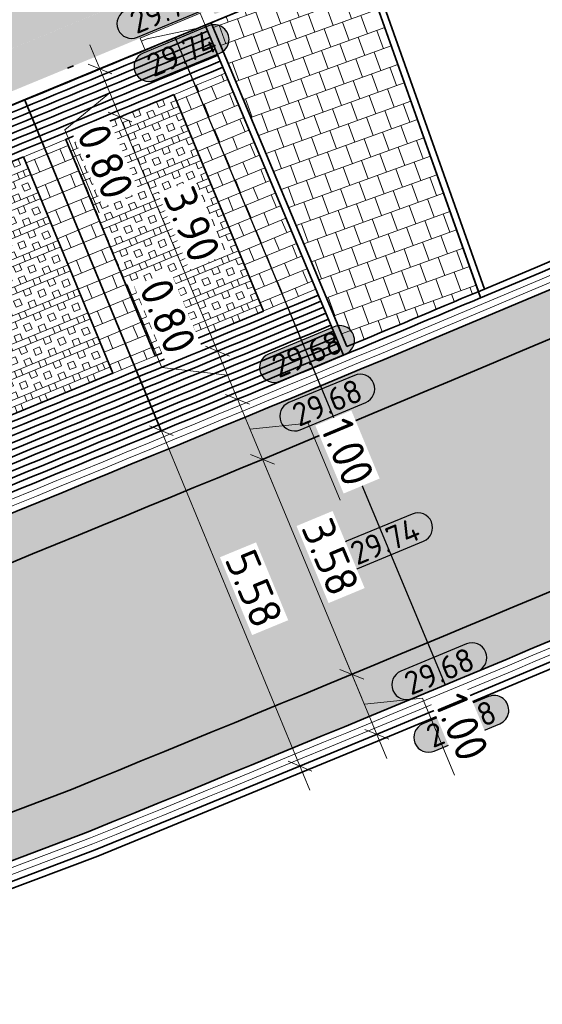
# Model space of a CAD drawing. Header units: metres. Extents: x 199937 to 201628, y 374508 to 375260.
# Tile 41 of 183: x 201233.56 to 201241.59, y 374735.58 to 374750.71. Entities that reach past the tile are written whole.
import ezdxf
from ezdxf.enums import TextEntityAlignment as Align

# ---------------------------------------------------------------- set-up
doc = ezdxf.new("R2010")
doc.units = ezdxf.units.M
doc.linetypes.add('VH-GELEIDEBAND', pattern=[6, 2, -2, 0, -2])
doc.linetypes.add('VH-OPSLUITBAND_100X200', pattern=[16, 8, -2, 4, -2])
for name, color, linetype, lineweight in [('N-WE-GR-BEPLANTING_CULTUUR-A', 92, 'Continuous', 0), ('N-WE-OG-HOOGTELIJN-G', 7, 'Continuous', 25), ('N-WE-VH-GOOT-G', 170, 'Continuous', 35), ('N-WE-VH-KANTOPSLUITING_GELEIDEBAND_50 200-G', 20, 'VH-GELEIDEBAND', 35), ('N-WE-VH-KANTOPSLUITING_GELEIDEBAND_50 200_250_INRITVERLOOPBAND-S', 20, 'Continuous', 25), ('N-WE-VH-KANTOPSLUITING_OPSLUITBAND_100X200-G', 150, 'VH-OPSLUITBAND_100X200', 35), ('N-WE-VH-KANTVERHARDING_STREKLAAG-G', 60, 'Continuous', 18), ('N-WE-VH-VERHARDING_BETONSTRAATSTEEN-G', 252, 'Continuous', 35), ('N-WE-VH-VERHARDING_GRASBETONSTEEN-A', 72, 'Continuous', 18), ('N-WE-VH-VERHARDING_GRASBETONSTEEN-G', 70, 'Continuous', 35), ('N-WE-VH-VERHARDING_TEGEL-A', 252, 'Continuous', 18), ('N-WE-VH-VERHARDING_TEGEL-G', 252, 'Continuous', 35), ('N-WE-VW-MARKERING_PARKEERVAK-G', 7, 'Continuous', 35), ('X-XX-AL-HOOGTELABEL-S', 7, 'Continuous', 25), ('X-XX-AL-M', 7, 'Continuous', 18)]:
    doc.layers.add(name, color=color, linetype=linetype, lineweight=lineweight)
for name, color, linetype, lineweight, true_color in [('N-WE-GR-HAAG-G', 80, 'GR-HAAG1', 35, 0x3fff00), ('N-WE-VH-VERHARDING_BETONSTRAATSTEEN_HEIDE-A', 7, 'Continuous', 0, 0x986657), ('N-WE-VH-VERHARDING_BETONSTRAATSTEEN_ROOD-A', 7, 'Continuous', 0, 0xa92c0a)]:
    doc.layers.add(name, color=color, linetype=linetype, lineweight=lineweight, true_color=true_color)
doc.layers.add('X-XX-AL-HULPLIJN-G', color=7, linetype='Continuous', lineweight=18, plot=False)
doc.styles.add('NLCS-ISO-ANNOTATIEF-T18', font='NLCS-ISO.ttf', dxfattribs={"height": 1.8})
doc.styles.add('NLCS-ISO-ANNOTATIEF-T25', font='NLCS-ISO.ttf', dxfattribs={"height": 2.5})
doc.styles.add('NLCS-ISO-M200-T25', font='NLCS-ISO.ttf', dxfattribs={"height": 0.5})
doc.linetypes.add('GR-HAAG1', pattern='A,6,[176,NLCS.shx,S=0.125,R=0,X=0,Y=0],-2', length=8)
doc.dimstyles.new('NLCS-ANNOTATIEF-T25-SCHRAP_L2_H1', dxfattribs={"dimtxt": 2.5, "dimasz": 1.4, "dimexe": 2, "dimexo": 2, "dimgap": 0.7, "dimtad": 1, "dimzin": 0, "dimdsep": 46, "dimtxsty": 'NLCS-ISO-ANNOTATIEF-T25', "dimblk": 'OBLIQUE', "dimcen": 0, "dimdle": 2, "dimclrd": 256, "dimclre": 256, "dimclrt": 256, "dimadec": 1, "dimazin": 0, "dimtfac": 1, "dimtdec": 3, "dimtofl": 0, "dimtmove": 0, "dimatfit": 3, "dimldrblk": 'OBLIQUE', "dimfxl": 2, "dimfxlon": 1, "dimtfillclr": 256, "dimtolj": 1, "dimtzin": 0, "dimlwd": -1, "dimlwe": -1, "dimarcsym": 0})
doc.dimstyles.new('NLCS-M200-T25-SCHRAP_L2_H1', dxfattribs={"dimscale": 0.2, "dimtxt": 2.5, "dimasz": 1.4, "dimexe": 2, "dimexo": 2, "dimgap": 0.7, "dimtad": 1, "dimzin": 0, "dimdsep": 46, "dimtxsty": 'NLCS-ISO-M200-T25', "dimblk": 'OBLIQUE', "dimcen": 0, "dimdle": 2, "dimclrd": 256, "dimclre": 256, "dimclrt": 256, "dimadec": 1, "dimazin": 0, "dimtfac": 1, "dimtdec": 3, "dimtofl": 0, "dimtmove": 0, "dimatfit": 3, "dimldrblk": 'OBLIQUE', "dimfxl": 2, "dimfxlon": 1, "dimtfillclr": 256, "dimtolj": 1, "dimtzin": 0, "dimlwd": -1, "dimlwe": -1, "dimarcsym": 0})
pattern_1 = [(202.447, (201232.99248, 374744.13163), (0.15273, -0.369694), []), (202.447, (201232.9543, 374744.22405), (0.15273, -0.369694), []), (112.447, (201232.99248, 374744.13163), (-0.369694, -0.15273), [-0.1, 0.1]), (112.447, (201232.90006, 374744.09345), (-0.369694, -0.15273), [-0.1, 0.1]), (112.447, (201232.80763, 374744.05526), (-0.369694, -0.15273), [0.1, -0.1]), (112.447, (201232.7152, 374744.0171), (-0.369694, -0.15273), [0.1, -0.1]), (202.447, (201232.9161, 374744.31648), (0.15273, -0.369694), [0.1, -0.1]), (202.447, (201232.87793, 374744.4089), (0.15273, -0.369694), [0.1, -0.1])]
pattern_2 = [(112.45, (0, 0), (-0.2742789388, 0.11389057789), [0.21, -0.21]), (202.45, (0, 0), (0.08019418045, -0.19408475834), [])]
pattern_3 = [(114.87936413, (0, 0), (-0.27885998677, 0.10216216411), [0.63, -0.21]), (24.87936413, (-0.38102, -0.1767), (-0.27885998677, 0.10216216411), [0.63, -0.21])]
pattern_4 = [(60, (201123.74073, 375003.37324), (-0.11547008, 0.19999995), [0.0577352, -0.1732052]), (120, (201123.74073, 375003.37324), (-0.23094008, -5e-08), [0.0577352, -0.1732052]), (270, (201123.74073, 375003.37324), (0.11547, -0.2), [0.05, -0.35])]

# ---------------------------------------------------------------- blocks, each defined once
blk = doc.blocks.new('_Oblique')
at = {"color": 0, "linetype": 'ByBlock', "lineweight": -2}
blk.add_line((-0.5, -0.5), (0.5, 0.5), dxfattribs=at)
blk = doc.blocks.new('*D90')
at = {"layer": 'Defpoints', "color": 0, "transparency": 16777216}
for p in [(201235.102, 374749.218), (201236.6, 374745.617), (201236.6, 374745.617)]:
    blk.add_point(p, dxfattribs=at)
at = {"layer": 'X-XX-AL-M', "transparency": 16777216}
for p, q in [((201234.949, 374749.587), (201236.753, 374745.248)), ((201235.102, 374749.218), (201235.472, 374749.372)), ((201236.6, 374745.617), (201236.969, 374745.771))]:
    blk.add_line(p, q, dxfattribs=at)
at = {"layer": 'X-XX-AL-M', "transparency": 16777216, "xscale": 0.28, "yscale": 0.28, "zscale": 0.28}
for p, rotation in [((201235.102, 374749.218), 112.5791535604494), ((201236.6, 374745.617), 292.5791535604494)]:
    blk.add_blockref('_Oblique', p, dxfattribs=dict(at, rotation=rotation))
at = {"layer": 'X-XX-AL-M', "transparency": 16777216, "insert": (201236.211, 374747.567), "char_height": 0.5, "attachment_point": 5, "rotation": 292.5792, "style": 'NLCS-ISO-ANNOTATIEF-T25', "bg_fill": 3, "box_fill_scale": 1.1, "bg_fill_color": 256, "bg_fill_true_color": 13158600, "bg_fill_transparency": 0}
blk.add_mtext('\\A1;3.90', dxfattribs=at)
blk = doc.blocks.new('*D91')
at = {"layer": 'Defpoints', "color": 0, "transparency": 16777216}
for p in [(201234.795, 374749.957), (201234.799, 374749.958)]:
    blk.add_point(p, dxfattribs=at)
at = {"layer": 'X-XX-AL-M', "transparency": 16777216}
for p, q in [((201235.256, 374748.849), (201234.642, 374750.326)), ((201234.795, 374749.957), (201234.426, 374749.803)), ((201234.949, 374749.587), (201234.254, 374749.019)), ((201235.102, 374749.218), (201235.472, 374749.372)), ((201234.254, 374749.019), (201234.784, 374747.745))]:
    blk.add_line(p, q, dxfattribs=at)
at = {"layer": 'X-XX-AL-M', "transparency": 16777216, "xscale": 0.28, "yscale": 0.28, "zscale": 0.28, "rotation": 112.5791535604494}
blk.add_blockref('_Oblique', (201234.795, 374749.957), dxfattribs=at)
at = {"layer": 'X-XX-AL-M', "transparency": 16777216, "insert": (201234.879, 374748.532), "char_height": 0.5, "attachment_point": 5, "rotation": 292.5792, "style": 'NLCS-ISO-ANNOTATIEF-T25', "bg_fill": 3, "box_fill_scale": 1.1, "bg_fill_color": 256, "bg_fill_true_color": 13158600, "bg_fill_transparency": 0}
blk.add_mtext('\\A1;0.80', dxfattribs=at)
at = {"layer": 'Defpoints', "color": 0, "transparency": 16777216}
blk.add_point((201235.102, 374749.218), dxfattribs=at)
at = {"layer": 'X-XX-AL-M', "transparency": 16777216, "xscale": 0.28, "yscale": 0.28, "zscale": 0.28, "rotation": 292.5791535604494}
blk.add_blockref('_Oblique', (201235.102, 374749.218), dxfattribs=at)
blk = doc.blocks.new('*D92')
at = {"layer": 'Defpoints', "color": 0, "transparency": 16777216}
for p in [(201236.6, 374745.617), (201236.906, 374744.878), (201236.907, 374744.878)]:
    blk.add_point(p, dxfattribs=at)
at = {"layer": 'X-XX-AL-M', "transparency": 16777216}
for p, q in [((201235.744, 374745.368), (201235.214, 374746.642)), ((201236.446, 374745.986), (201237.061, 374744.509)), ((201236.6, 374745.617), (201236.969, 374745.771)), ((201236.753, 374745.248), (201235.744, 374745.368)), ((201236.907, 374744.878), (201237.276, 374745.032))]:
    blk.add_line(p, q, dxfattribs=at)
at = {"layer": 'X-XX-AL-M', "transparency": 16777216, "xscale": 0.28, "yscale": 0.28, "zscale": 0.28, "rotation": 292.5791535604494}
blk.add_blockref('_Oblique', (201236.907, 374744.878), dxfattribs=at)
at = {"layer": 'X-XX-AL-M', "transparency": 16777216, "insert": (201235.839, 374746.155), "char_height": 0.5, "attachment_point": 5, "rotation": 292.5792, "style": 'NLCS-ISO-ANNOTATIEF-T25', "bg_fill": 3, "box_fill_scale": 1.1, "bg_fill_color": 256, "bg_fill_true_color": 13158600, "bg_fill_transparency": 0}
blk.add_mtext('\\A1;0.80', dxfattribs=at)
at = {"layer": 'X-XX-AL-M', "transparency": 16777216, "xscale": 0.28, "yscale": 0.28, "zscale": 0.28, "rotation": 112.5791535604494}
blk.add_blockref('_Oblique', (201236.6, 374745.617), dxfattribs=at)
blk = doc.blocks.new('*D93')
at = {"layer": 'Defpoints', "color": 0, "transparency": 16777216}
for p in [(201236.906, 374744.878), (201237.289, 374743.954), (201237.291, 374743.955)]:
    blk.add_point(p, dxfattribs=at)
at = {"layer": 'X-XX-AL-M', "transparency": 16777216}
for p, q in [((201236.753, 374745.248), (201237.444, 374743.586)), ((201236.907, 374744.878), (201237.276, 374745.032)), ((201237.099, 374744.417), (201237.992, 374744.509)), ((201237.992, 374744.509), (201238.484, 374743.327)), ((201237.291, 374743.955), (201237.66, 374744.109))]:
    blk.add_line(p, q, dxfattribs=at)
at = {"layer": 'X-XX-AL-M', "transparency": 16777216, "xscale": 0.28, "yscale": 0.28, "zscale": 0.28}
for p, rotation in [((201236.907, 374744.878), 112.5791535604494), ((201237.291, 374743.955), 292.5791535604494)]:
    blk.add_blockref('_Oblique', p, dxfattribs=dict(at, rotation=rotation))
at = {"layer": 'X-XX-AL-M', "transparency": 16777216, "insert": (201238.598, 374744.067), "char_height": 0.5, "attachment_point": 5, "rotation": 292.5792, "style": 'NLCS-ISO-ANNOTATIEF-T25', "bg_fill": 3, "box_fill_scale": 1.1, "bg_fill_color": 256, "bg_fill_true_color": 13158600, "bg_fill_transparency": 0}
blk.add_mtext('\\A1;1.00', dxfattribs=at)
blk = doc.blocks.new('*D94')
at = {"layer": 'Defpoints', "color": 0, "transparency": 16777216}
for p in [(201237.289, 374743.954), (201238.661, 374740.648), (201238.665, 374740.65)]:
    blk.add_point(p, dxfattribs=at)
at = {"layer": 'X-XX-AL-M', "transparency": 16777216}
for p, q in [((201237.137, 374744.324), (201238.819, 374740.28)), ((201237.291, 374743.955), (201237.66, 374744.109)), ((201238.665, 374740.65), (201239.035, 374740.803))]:
    blk.add_line(p, q, dxfattribs=at)
at = {"layer": 'X-XX-AL-M', "transparency": 16777216, "xscale": 0.28, "yscale": 0.28, "zscale": 0.28}
for p, rotation in [((201237.291, 374743.955), 112.5791535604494), ((201238.665, 374740.65), 292.5791535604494)]:
    blk.add_blockref('_Oblique', p, dxfattribs=dict(at, rotation=rotation))
at = {"layer": 'X-XX-AL-M', "transparency": 16777216, "insert": (201238.338, 374742.452), "char_height": 0.5, "attachment_point": 5, "rotation": 292.5792, "style": 'NLCS-ISO-ANNOTATIEF-T25', "bg_fill": 3, "box_fill_scale": 1.1, "bg_fill_color": 256, "bg_fill_true_color": 13158600, "bg_fill_transparency": 0}
blk.add_mtext('\\A1;3.58', dxfattribs=at)
blk = doc.blocks.new('*D95')
at = {"layer": 'Defpoints', "color": 0, "transparency": 16777216}
for p in [(201238.661, 374740.648), (201239.044, 374739.724), (201239.049, 374739.726)]:
    blk.add_point(p, dxfattribs=at)
at = {"layer": 'X-XX-AL-M', "transparency": 16777216}
for p, q in [((201238.512, 374741.019), (201239.203, 374739.357)), ((201238.665, 374740.65), (201239.035, 374740.803)), ((201238.857, 374740.188), (201239.75, 374740.28)), ((201239.75, 374740.28), (201240.242, 374739.098)), ((201239.049, 374739.726), (201239.419, 374739.88))]:
    blk.add_line(p, q, dxfattribs=at)
at = {"layer": 'X-XX-AL-M', "transparency": 16777216, "xscale": 0.28, "yscale": 0.28, "zscale": 0.28}
for p, rotation in [((201238.665, 374740.65), 112.5791535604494), ((201239.049, 374739.726), 292.5791535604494)]:
    blk.add_blockref('_Oblique', p, dxfattribs=dict(at, rotation=rotation))
at = {"layer": 'X-XX-AL-M', "transparency": 16777216, "insert": (201240.356, 374739.839), "char_height": 0.5, "attachment_point": 5, "rotation": 292.5792, "style": 'NLCS-ISO-ANNOTATIEF-T25', "bg_fill": 3, "box_fill_scale": 1.1, "bg_fill_color": 256, "bg_fill_true_color": 13158600, "bg_fill_transparency": 0}
blk.add_mtext('\\A1;1.00', dxfattribs=at)
blk = doc.blocks.new('*D242')
at = {"layer": 'Defpoints', "color": 0, "transparency": 16777216}
for p in [(201235.738, 374744.395), (201237.867, 374739.237), (201237.867, 374739.237)]:
    blk.add_point(p, dxfattribs=at)
at = {"layer": 'X-XX-AL-M', "transparency": 16777216}
for p, q in [((201235.585, 374744.764), (201238.02, 374738.867)), ((201235.738, 374744.395), (201236.108, 374744.547)), ((201237.867, 374739.237), (201238.237, 374739.39))]:
    blk.add_line(p, q, dxfattribs=at)
at = {"layer": 'X-XX-AL-M', "transparency": 16777216, "xscale": 0.28, "yscale": 0.28, "zscale": 0.28}
for p, rotation in [((201235.738, 374744.395), 112.4322928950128), ((201237.867, 374739.237), 292.4322928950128)]:
    blk.add_blockref('_Oblique', p, dxfattribs=dict(at, rotation=rotation))
at = {"layer": 'X-XX-AL-M', "transparency": 16777216, "insert": (201237.163, 374741.965), "char_height": 0.5, "attachment_point": 5, "rotation": 292.4323, "style": 'NLCS-ISO-M200-T25', "bg_fill": 3, "box_fill_scale": 1.1, "bg_fill_color": 256, "bg_fill_true_color": 13158600, "bg_fill_transparency": 0}
blk.add_mtext('\\A1;5.58', dxfattribs=at)
blk = doc.blocks.new('SVH-GELEIDEBAND INRITVERLOOPBAND_50 200X200_LINKS_L1000_HD-MM')
at = {"linetype": 'Continuous', "lineweight": 0}
blk.add_lwpolyline([(0, 0), (1000, 0), (1000, 200), (0, 200)], close=True, dxfattribs=at)
blk.add_lwpolyline([(900, 0), (100, 150), (0, 150)], dxfattribs=at)
blk = doc.blocks.new('*U283')
h = blk.add_hatch(color=253)
h.dxf.hatch_style = 1
edge = h.paths.add_edge_path()
edge.add_line((2.726, 1.132), (-2.726, 1.132))
edge.add_arc((-2.726, 0), 1.132, 90, 270)
edge.add_line((-2.726, -1.132), (2.726, -1.132))
edge.add_arc((2.726, 0), 1.132, 270, 450)
blk.add_lwpolyline([(2.726, 1.132), (-2.726, 1.132, 1), (-2.726, -1.132), (2.726, -1.132, 1)], format="xyb", close=True)
at = {"style": 'NLCS-ISO-ANNOTATIEF-T18'}
blk.add_attdef('HGT', text='', height=1.8, dxfattribs=at).set_placement((-0.003, 0), align=Align.MIDDLE_CENTER)

msp = doc.modelspace()

# ---------------------------------------------------------------- hatches: boundary and pattern name
at = {"layer": 'N-WE-GR-BEPLANTING_CULTUUR-A'}
h = msp.add_hatch(dxfattribs=at)
h.set_pattern_fill('AGR-BEPLANTING_SOORT_01-SO', color=256, scale=0.2, pattern_type=2)
h.set_pattern_definition(pattern_4)
edge = h.paths.add_edge_path()
edge.add_line((201215.747, 374755.399), (201219.085, 374744.771))
edge.add_line((201219.085, 374744.771), (201219.753, 374744.981))
edge.add_arc((201224.714, 374746.54), 5.2, 197.4418, 290.7358)
edge.add_line((201226.555, 374741.677), (201227.105, 374741.885))
edge.add_line((201227.105, 374741.885), (201225.158, 374747.029))
edge.add_line((201225.158, 374747.029), (201230.376, 374749.004))
edge.add_line((201230.376, 374749.004), (201237.38, 374751.895))
edge.add_line((201237.38, 374751.895), (201234.228, 374760.477))
edge.add_line((201234.228, 374760.477), (201215.747, 374755.399))
h = msp.add_hatch(dxfattribs=at)
h.set_pattern_fill('AGR-BEPLANTING_SOORT_01-SO', color=256, scale=0.2, pattern_type=2)
h.set_pattern_definition(pattern_4)
edge = h.paths.add_edge_path()
edge.add_line((201227.879, 374741.536), (201225.932, 374746.68))
edge.add_line((201225.932, 374746.68), (201230.597, 374748.446))
edge.add_arc((200945.783, 375446.753), 754.156, 292.188748, 292.675404)
edge.add_line((201236.518, 374750.891), (201236.557, 374750.798))
edge.add_line((201236.557, 374750.798), (201237.569, 374751.22))
edge.add_line((201237.569, 374751.22), (201237.337, 374751.876))
edge.add_line((201237.337, 374751.876), (201230.376, 374749.004))
edge.add_line((201230.376, 374749.004), (201225.158, 374747.029))
edge.add_line((201225.158, 374747.029), (201227.105, 374741.885))
edge.add_line((201227.105, 374741.885), (201226.555, 374741.677))
edge.add_arc((201224.714, 374746.54), 5.2, 197.4418, 290.7358, ccw=False)
edge.add_line((201219.753, 374744.981), (201219.085, 374744.771))
edge.add_arc((201224.714, 374746.54), 5.9, 197.4418, 290.7358)
edge.add_line((201226.803, 374741.022), (201226.839, 374741.036))
edge.add_line((201226.839, 374741.036), (201226.804, 374741.129))
edge.add_line((201226.804, 374741.129), (201227.879, 374741.536))
at = {"layer": 'N-WE-VH-VERHARDING_BETONSTRAATSTEEN_HEIDE-A', "true_color": 0x986657}
h = msp.add_hatch(dxfattribs=at)
h.set_pattern_fill('AVH-HEI_BSS_KEIFRMT_KEPER-SO', color=25, scale=2, angle=114.8794, pattern_type=2)
h.set_pattern_definition(pattern_3)
h.paths.add_polyline_path([(201255.607, 374751.835, 0.017064), (201276.028, 374762.201), (201279.125, 374763.924), (201278.784, 374764.536), (201275.688, 374762.813, -0.017059), (201255.317, 374752.472, -0.008054), (201232.793, 374742.862), (201228.81, 374741.354), (201229.044, 374740.694), (201233.049, 374742.21, 0.008059)])
h = msp.add_hatch(dxfattribs=at)
h.set_pattern_fill('AVH-HEI_BSS_KEIFRMT_KEPER-SO', color=25, scale=2, angle=114.8794, pattern_type=2)
h.set_pattern_definition(pattern_3)
h.paths.add_polyline_path([(201257.381, 374747.94, 0.017096), (201278.101, 374758.457), (201281.206, 374760.185), (201280.865, 374760.796), (201277.762, 374759.069, -0.017091), (201257.091, 374748.577, -0.008083), (201234.358, 374738.879), (201230.244, 374737.321), (201230.478, 374736.661), (201234.614, 374738.227, 0.008088)])
at = {"layer": 'N-WE-VH-VERHARDING_BETONSTRAATSTEEN_ROOD-A'}
h = msp.add_hatch(dxfattribs=at)
h.set_pattern_fill('AVH-ROO_BSS_KEIFRMT_KEPER-SO', color=36, scale=2, angle=69.8794, pattern_type=2)
h.set_pattern_definition([(69.87936, (201230.24387, 374737.3209), (-0.1249442, 0.26942335), [0.63, -0.21]), (339.87936, (201229.8495, 374737.46539), (-0.1249442, 0.26942335), [0.63, -0.21])])
h.paths.add_polyline_path([(201277.762, 374759.069), (201280.865, 374760.796), (201279.125, 374763.924), (201276.028, 374762.201, -0.017064), (201255.607, 374751.835, -0.008059), (201233.049, 374742.21), (201229.044, 374740.694), (201230.244, 374737.321), (201234.358, 374738.879, 0.008083), (201257.091, 374748.577, 0.017091)])
h = msp.add_hatch(dxfattribs=at)
h.set_pattern_fill('AVH-ROO_BSS_KEIFRMT_HALFST-SO', color=36, scale=2, angle=112.45, pattern_type=2)
h.set_pattern_definition(pattern_2)
edge = h.paths.add_edge_path()
edge.add_line((201237.305, 374746.235), (201235.931, 374749.563))
edge.add_arc((200945.783, 375446.753), 755.156, 292.595483, 292.66031)
edge.add_line((201236.72, 374749.891), (201238.106, 374746.569))
edge.add_line((201238.106, 374746.569), (201237.305, 374746.235))
h = msp.add_hatch(dxfattribs=at)
h.set_pattern_fill('AVH-ROO_BSS_KEIFRMT_HALFST-SO', color=36, scale=2, angle=112.45, pattern_type=2)
h.set_pattern_definition(pattern_2)
h.paths.add_polyline_path([(201234.269, 374748.873), (201233.622, 374748.606), (201234.995, 374745.278), (201235.642, 374745.545)])
at = {"layer": 'N-WE-VH-VERHARDING_GRASBETONSTEEN-A', "true_color": 0x52a500}
h = msp.add_hatch(dxfattribs=at)
h.set_pattern_fill('AVH-GRASBETONSTEEN_01-SO', color=74, angle=112.4467, pattern_type=2)
h.set_pattern_definition(pattern_1)
edge = h.paths.add_edge_path()
edge.add_line((201234.269, 374748.873), (201235.642, 374745.545))
edge.add_line((201235.642, 374745.545), (201237.305, 374746.235))
edge.add_line((201237.305, 374746.235), (201235.931, 374749.563))
edge.add_arc((200935.106, 375472.496), 783.025, 292.461342, 292.593052, ccw=False)
h = msp.add_hatch(dxfattribs=at)
h.set_pattern_fill('AVH-GRASBETONSTEEN_01-SO', color=74, angle=112.4467, pattern_type=2)
h.set_pattern_definition(pattern_1)
edge = h.paths.add_edge_path()
edge.add_line((201234.995, 374745.278), (201233.622, 374748.606))
edge.add_arc((200945.784, 375446.753), 755.156, 292.336628, 292.405801, ccw=False)
edge.add_arc((201216.036, 374787.909), 43.04, 291.7099, 292.8924, ccw=False)
edge.add_line((201231.957, 374747.922), (201233.33, 374744.594))
edge.add_line((201233.33, 374744.594), (201234.995, 374745.278))
at = {"layer": 'N-WE-VH-VERHARDING_TEGEL-A'}
h = msp.add_hatch(dxfattribs=at)
h.set_pattern_fill('AVH-TEGEL_300X300_HALFST-SO', color=256, scale=5, angle=109.93, pattern_type=2)
h.set_pattern_definition([(109.93, (201237.2407, 374752.44645), (-0.243278, 0.2309022), [0.3, -0.3]), (199.93, (201237.2407, 374752.44645), (0.102262, -0.282033), [])])
h.paths.add_polyline_path([(201236.503, 374750.667), (201238.59, 374745.687), (201239.743, 374746.17), (201240.608, 374746.534), (201238.372, 374752.847), (201237.241, 374752.446), (201237.695, 374751.165)])
h = msp.add_hatch(dxfattribs=at)
h.set_pattern_fill('AVH-TEGEL_300X300_HALFST-SO', color=256, scale=5, angle=19.9343, pattern_type=2)
h.set_pattern_definition([(19.9343, (201237.2407, 374752.44645), (0.2308838, 0.2432955), [0.3, -0.3]), (109.9343, (201237.2407, 374752.44645), (-0.282025, -0.102283), [])])
h.paths.add_polyline_path([(201237.846, 374746.092), (201238.462, 374744.615), (201239.57, 374745.077), (201238.954, 374746.554)], flags=9)

# ---------------------------------------------------------------- linework, layer by layer
at = {"layer": 'N-WE-GR-HAAG-G'}
msp.add_lwpolyline([(201218.99, 374744.741), (201215.65, 374755.372), (201234.228, 374760.477), (201237.654, 374751.148), (201230.67, 374748.26), (201226.19, 374746.564), (201228.137, 374741.42), (201226.839, 374740.929, -0.431154)], format="xyb", close=True, dxfattribs=at)
at = {"layer": 'N-WE-VH-GOOT-G'}
msp.add_lwpolyline([(201253.113, 374821.291, -0.40712), (201261.399, 374818.326), (201283.13, 374773.776, -0.398483), (201280.532, 374765.509), (201275.688, 374762.813, -0.017059), (201255.317, 374752.472, -0.008054), (201232.793, 374742.862), (201226.945, 374740.648, -0.431154), (201218.704, 374744.652), (201204.725, 374789.145, -0.319273), (201207.693, 374798.295), (201213.245, 374802.42, -0.052419), (201217.798, 374805.114)], format="xyb", close=True, dxfattribs=at)
msp.add_lwpolyline([(201228.7, 374735.988), (201234.614, 374738.227, 0.008088), (201257.381, 374747.94, 0.017096), (201278.101, 374758.457), (201285.313, 374762.471, 0.019739), (201295.403, 374768.619), (201315.719, 374782.128, -0.431866), (201324.653, 374780.05), (201346.398, 374742.672)], format="xyb", dxfattribs=at)
at = {"layer": 'N-WE-VH-KANTOPSLUITING_OPSLUITBAND_100X200-G'}
msp.add_lwpolyline([(201226.874, 374740.942), (201226.839, 374740.929, -0.431154), (201218.99, 374744.741), (201205.011, 374789.235, -0.319273), (201207.872, 374798.054), (201213.424, 374802.179, -0.052419), (201217.923, 374804.841), (201253.238, 374821.019, -0.40712), (201261.13, 374818.194), (201282.861, 374773.644, -0.398483), (201280.386, 374765.771), (201275.543, 374763.076, -0.017057), (201255.192, 374752.745, -0.005218), (201240.642, 374746.439, -0.000751), (201238.537, 374745.556, -0.000307)], format="xyb", dxfattribs=at)
for points in [[(201238.466, 374752.881), (201240.701, 374746.572)], [(201238.372, 374752.847), (201240.608, 374746.534)], [(201236.503, 374750.668), (201237.695, 374751.165), (201237.241, 374752.446)]]:
    msp.add_lwpolyline(points, dxfattribs=at)
at = {"layer": 'N-WE-VH-VERHARDING_BETONSTRAATSTEEN-G'}
for points in [[(201279.125, 374763.924), (201276.028, 374762.201, -0.017064), (201255.607, 374751.835, -0.008059), (201233.049, 374742.21), (201229.044, 374740.694)], [(201230.244, 374737.321), (201234.358, 374738.879, 0.008083), (201257.091, 374748.577, 0.017091), (201277.762, 374759.069), (201280.865, 374760.796)]]:
    msp.add_lwpolyline(points, format="xyb", dxfattribs=at)
at = {"layer": 'N-WE-VH-VERHARDING_BETONSTRAATSTEEN-G', "color": 36}
for points in [[(201236.449, 374750.537, -0.002058), (201230.707, 374748.167), (201226.225, 374746.47)], [(201236.488, 374750.445, -0.002059), (201230.744, 374748.074), (201226.26, 374746.377)], [(201236.526, 374750.352, -0.002059), (201230.78, 374747.981), (201226.296, 374746.283)], [(201236.565, 374750.26, -0.00206), (201230.817, 374747.888), (201226.331, 374746.19)], [(201236.604, 374750.168, -0.00206), (201230.853, 374747.795), (201226.367, 374746.096)], [(201236.642, 374750.075, -0.002061), (201230.89, 374747.702), (201226.402, 374746.003)], [(201236.681, 374749.983, -0.002061), (201230.927, 374747.609), (201226.437, 374745.909)], [(201238.15, 374746.479, -0.002079), (201232.317, 374744.072), (201227.783, 374742.355)], [(201238.189, 374746.387, -0.002079), (201232.354, 374743.979), (201227.818, 374742.262)], [(201238.227, 374746.294, -0.00208), (201232.39, 374743.886), (201227.854, 374742.168)], [(201238.266, 374746.202, -0.00208), (201232.427, 374743.793), (201227.889, 374742.075)], [(201238.305, 374746.11, -0.002081), (201232.463, 374743.7), (201227.924, 374741.981)], [(201238.343, 374746.018, -0.002081), (201232.5, 374743.606), (201227.96, 374741.888)], [(201238.382, 374745.925, -0.002082), (201232.536, 374743.513), (201227.995, 374741.794)], [(201238.421, 374745.833, -0.002082), (201232.573, 374743.42), (201228.031, 374741.701)], [(201238.459, 374745.741, -0.002083), (201232.61, 374743.327), (201228.066, 374741.607)], [(201238.498, 374745.649, -0.002083), (201232.646, 374743.234), (201228.102, 374741.514)]]:
    msp.add_lwpolyline(points, format="xyb", dxfattribs=at)
at = {"layer": 'N-WE-VH-VERHARDING_TEGEL-G'}
for points in [[(201240.641, 374746.441), (201238.372, 374752.847), (201237.241, 374752.446), (201237.695, 374751.165)], [(201236.411, 374750.629), (201237.695, 374751.165)], [(201238.537, 374745.556), (201236.411, 374750.629)]]:
    msp.add_lwpolyline(points, dxfattribs=at)
at = {"layer": 'N-WE-VW-MARKERING_PARKEERVAK-G'}
msp.add_lwpolyline([(201236.411, 374750.629, -0.002058), (201230.67, 374748.26), (201226.19, 374746.564)], format="xyb", dxfattribs=at)
for points in [[(201238.537, 374745.556), (201236.411, 374750.629)], [(201233.64, 374749.479), (201235.738, 374744.395)]]:
    msp.add_lwpolyline(points, dxfattribs=at)
at = {"layer": 'X-XX-AL-HULPLIJN-G'}
for points in [[(201236.719, 374749.891, -0.002061), (201230.963, 374747.516), (201226.473, 374745.816)], [(201238.111, 374746.571, -0.002078), (201232.28, 374744.165), (201227.747, 374742.449)]]:
    msp.add_lwpolyline(points, format="xyb", dxfattribs=at)

# ---------------------------------------------------------------- block references
at = {"layer": 'N-WE-VH-KANTOPSLUITING_GELEIDEBAND_50 200_250_INRITVERLOOPBAND-S', "xscale": 0.001, "yscale": 0.001, "zscale": 0.001, "rotation": 22.62012241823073}
msp.add_blockref('SVH-GELEIDEBAND INRITVERLOOPBAND_50 200X200_LINKS_L1000_HD-MM', (201235.488, 374750.244), dxfattribs=at)
at = {"layer": 'X-XX-AL-HOOGTELABEL-S', "xscale": 0.2, "yscale": 0.2, "zscale": 0.2, "rotation": 22.62012241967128}
for p, values in [((201235.786, 374750.862), {'HGT': '29.79'}), ((201236.048, 374750.201), {'HGT': '29.74'}), ((201237.976, 374745.574), {'HGT': '29.68'}), ((201239.175, 374742.695), {'HGT': '29.74'}), ((201240.008, 374740.697), {'HGT': '29.68'}), ((201240.346, 374739.887), {'HGT': '29.68'})]:
    msp.add_blockref('*U283', p, dxfattribs=at).add_auto_attribs(values)

# ---------------------------------------------------------------- next in the draw order: dimensions: what is measured, and where the dimension line sits
at = {"layer": 'X-XX-AL-M'}
for p1, p2, dimstyle, picture, middle in [((201235.102, 374749.218), (201236.6, 374745.617), 'NLCS-ANNOTATIEF-T25-SCHRAP_L2_H1', '*D90', (201236.211, 374747.567)), ((201235.738, 374744.395), (201237.867, 374739.237), 'NLCS-M200-T25-SCHRAP_L2_H1', '*D242', (201237.163, 374741.965))]:
    dim = msp.add_aligned_dim(p1=p1, p2=p2, distance=0, dimstyle=dimstyle, override={"dimtfill": 1}, dxfattribs=at)
    dim.commit()
    dim.dimension.update_dxf_attribs({"geometry": picture, "text_midpoint": middle})

# ---------------------------------------------------------------- next in the draw order: linework, layer by layer
at = {"layer": 'N-WE-OG-HOOGTELIJN-G'}
msp.add_lwpolyline([(201235.949, 374750.437), (201240.096, 374740.486)], dxfattribs=at)
at = {"layer": 'N-WE-VH-KANTOPSLUITING_GELEIDEBAND_50 200-G'}
for points in [[(201235.411, 374750.429, -0.001726), (201230.597, 374748.446), (201228.924, 374747.813), (201225.932, 374746.68), (201227.826, 374741.677)], [(201235.488, 374750.244, -0.001735), (201230.67, 374748.26), (201228.995, 374747.626), (201226.19, 374746.564), (201228.013, 374741.747)]]:
    msp.add_lwpolyline(points, format="xyb", dxfattribs=at)
at = {"layer": 'N-WE-VH-KANTOPSLUITING_OPSLUITBAND_100X200-G'}
for points in [[(201226.839, 374741.036), (201226.803, 374741.022, -0.431154), (201219.085, 374744.771), (201205.106, 374789.265, -0.319273), (201207.931, 374797.974), (201213.483, 374802.099, -0.052419), (201217.964, 374804.75), (201253.28, 374820.928, -0.40712), (201261.04, 374818.15), (201282.771, 374773.6, -0.398483), (201280.337, 374765.858), (201275.495, 374763.163, -0.017056), (201255.151, 374752.836, -0.005217), (201240.603, 374746.531, -0.000718), (201238.59, 374745.687, -0.000307)], [(201191.397, 374722.882, 0.005814), (201214.635, 374730.798, 0.0041), (201228.806, 374735.707), (201234.724, 374737.948, 0.00809), (201257.505, 374747.667, 0.017098), (201278.247, 374758.195), (201285.459, 374762.209, 0.019739), (201295.569, 374768.37), (201315.886, 374781.878, -0.431866), (201324.394, 374779.899), (201346.139, 374742.521)], [(201191.428, 374722.787, 0.005813), (201214.668, 374730.703, 0.0041), (201228.841, 374735.613), (201234.761, 374737.855, 0.008091), (201257.547, 374747.576, 0.017099), (201278.295, 374758.107), (201285.508, 374762.121, 0.019739), (201295.624, 374768.286), (201315.941, 374781.795, -0.431866), (201324.307, 374779.849), (201346.052, 374742.47)]]:
    msp.add_lwpolyline(points, format="xyb", dxfattribs=at)
for points in [[(201236.411, 374750.629), (201238.537, 374745.556)], [(201236.503, 374750.668), (201238.59, 374745.687)]]:
    msp.add_lwpolyline(points, dxfattribs=at)
at = {"layer": 'N-WE-VH-KANTVERHARDING_STREKLAAG-G'}
for points in [[(201253.155, 374821.2, -0.40712), (201261.309, 374818.282), (201283.041, 374773.732, -0.398483), (201280.483, 374765.596), (201275.64, 374762.901, -0.017058), (201255.275, 374752.563, -0.008054), (201232.756, 374742.955), (201226.909, 374740.742, -0.431154), (201218.799, 374744.682), (201204.82, 374789.175, -0.319273), (201207.753, 374798.214), (201213.304, 374802.34, -0.052419), (201217.839, 374805.023)], [(201253.197, 374821.11, -0.40712), (201261.219, 374818.238), (201282.951, 374773.688, -0.398483), (201280.435, 374765.683), (201275.592, 374762.988, -0.017057), (201255.234, 374752.654, -0.008053), (201232.719, 374743.048), (201226.874, 374740.835, -0.431154), (201218.895, 374744.712), (201204.916, 374789.205, -0.319273), (201207.812, 374798.134), (201213.364, 374802.259, -0.052419), (201217.881, 374804.932)]]:
    msp.add_lwpolyline(points, format="xyb", close=True, dxfattribs=at)
for points in [[(201228.735, 374735.894), (201234.651, 374738.134, 0.008089), (201257.423, 374747.849, 0.017097), (201278.15, 374758.37), (201285.362, 374762.383, 0.019739), (201295.458, 374768.536), (201315.775, 374782.045, -0.431866), (201324.567, 374780), (201346.312, 374742.621)], [(201228.771, 374735.801), (201234.688, 374738.041, 0.008089), (201257.464, 374747.758, 0.017097), (201278.198, 374758.282), (201285.411, 374762.296, 0.019739), (201295.514, 374768.453), (201315.83, 374781.962, -0.431866), (201324.48, 374779.949), (201346.225, 374742.571)]]:
    msp.add_lwpolyline(points, format="xyb", dxfattribs=at)
at = {"layer": 'N-WE-VH-VERHARDING_GRASBETONSTEEN-G'}
msp.add_lwpolyline([(201235.931, 374749.563, -0.000101), (201234.269, 374748.873), (201235.642, 374745.545), (201237.305, 374746.235)], format="xyb", close=True, dxfattribs=at)
msp.add_lwpolyline([(201233.622, 374748.606), (201231.957, 374747.922), (201233.33, 374744.594), (201234.995, 374745.278)], close=True, dxfattribs=at)
at = {"layer": 'N-WE-VW-MARKERING_PARKEERVAK-G'}
msp.add_lwpolyline([(201238.537, 374745.556, -0.002083), (201232.683, 374743.141), (201228.137, 374741.42)], format="xyb", dxfattribs=at)

# ---------------------------------------------------------------- next in the draw order: block references
at = {"layer": 'X-XX-AL-HOOGTELABEL-S', "xscale": 0.2, "yscale": 0.2, "zscale": 0.2, "rotation": 22.62012241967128}
msp.add_blockref('*U283', (201238.287, 374744.827), dxfattribs=at).add_auto_attribs({'HGT': '29.68'})

# ---------------------------------------------------------------- next in the draw order: dimensions: what is measured, and where the dimension line sits
at = {"layer": 'X-XX-AL-M'}
dim = msp.add_linear_dim(base=(201234.795, 374749.957), p1=(201235.102, 374749.218), p2=(201234.799, 374749.958), angle=112.5792, dimstyle='NLCS-ANNOTATIEF-T25-SCHRAP_L2_H1', override={"dimtfill": 1}, dxfattribs=at)
dim.commit()
dim.dimension.update_dxf_attribs({"geometry": '*D91', "text_midpoint": (201234.668, 374749.039)})
dim = msp.add_linear_dim(base=(201236.907, 374744.878), p1=(201236.6, 374745.617), p2=(201236.906, 374744.878), angle=112.5792, dimstyle='NLCS-ANNOTATIEF-T25-SCHRAP_L2_H1', override={"dimtfill": 1}, dxfattribs=at)
dim.commit()
dim.dimension.update_dxf_attribs({"geometry": '*D92', "text_midpoint": (201235.69, 374745.497), "dimtype": 160})

# ---------------------------------------------------------------- next in the draw order: dimensions: what is measured, and where the dimension line sits
dim = msp.add_linear_dim(base=(201237.291, 374743.955), p1=(201236.906, 374744.878), p2=(201237.289, 374743.954), angle=112.5792, dimstyle='NLCS-ANNOTATIEF-T25-SCHRAP_L2_H1', override={"dimtfill": 1}, dxfattribs=at)
dim.commit()
dim.dimension.update_dxf_attribs({"geometry": '*D93', "text_midpoint": (201238.406, 374744.529)})

# ---------------------------------------------------------------- next in the draw order: dimensions: what is measured, and where the dimension line sits
dim = msp.add_linear_dim(base=(201238.665, 374740.65), p1=(201237.289, 374743.954), p2=(201238.661, 374740.648), angle=112.5792, dimstyle='NLCS-ANNOTATIEF-T25-SCHRAP_L2_H1', override={"dimtfill": 1}, dxfattribs=at)
dim.commit()
dim.dimension.update_dxf_attribs({"geometry": '*D94', "text_midpoint": (201238.338, 374742.452)})

# ---------------------------------------------------------------- next in the draw order: dimensions: what is measured, and where the dimension line sits
dim = msp.add_linear_dim(base=(201239.049, 374739.726), p1=(201238.661, 374740.648), p2=(201239.044, 374739.724), angle=112.5792, dimstyle='NLCS-ANNOTATIEF-T25-SCHRAP_L2_H1', override={"dimtfill": 1}, dxfattribs=at)
dim.commit()
dim.dimension.update_dxf_attribs({"geometry": '*D95', "text_midpoint": (201240.164, 374740.3)})

doc.saveas('drawing.dxf')
